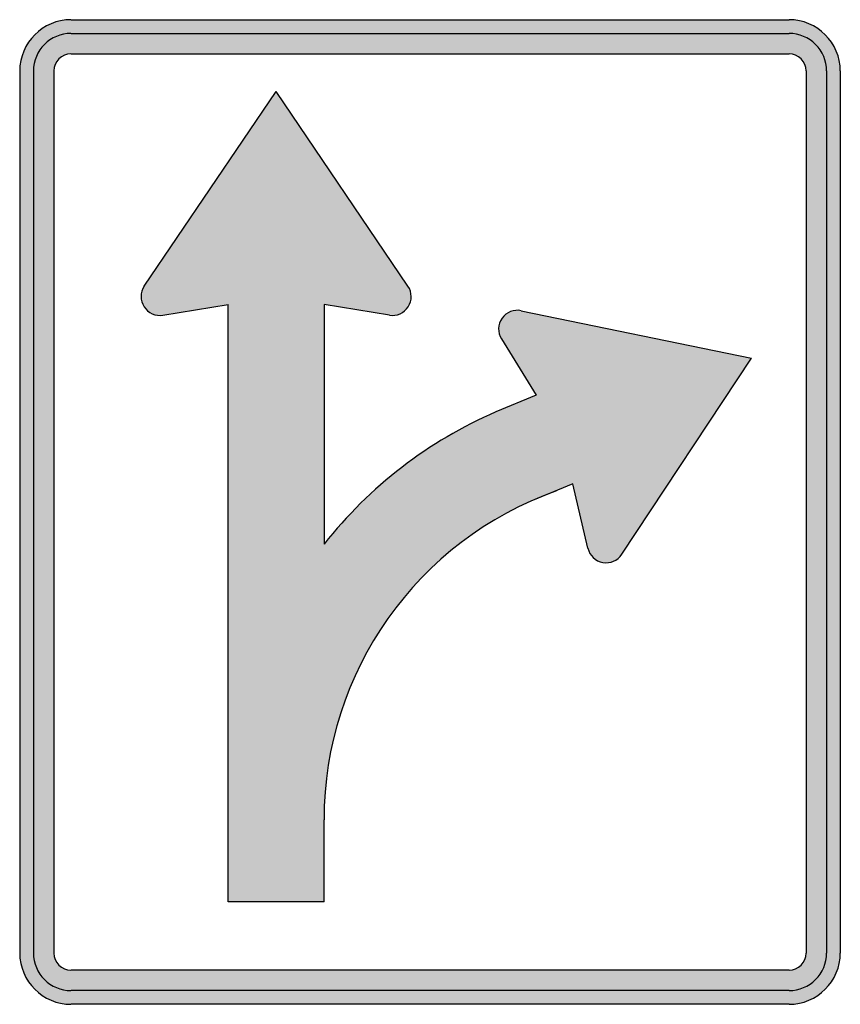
# Model space of a CAD drawing. Header units: inches. Extents: x -15 to 15, y -18 to 18.
import ezdxf

# ---------------------------------------------------------------- set-up
doc = ezdxf.new("R2010")
doc.units = ezdxf.units.IN
doc.header["$MEASUREMENT"] = 0

msp = doc.modelspace()

# ---------------------------------------------------------------- hatches: boundary and pattern name
h = msp.add_hatch(color=7)
h.paths.add_polyline_path([(13.122, -18), (-13.122, -18), (-13.38, -17.982), (-13.626, -17.934), (-13.854, -17.85), (-14.07, -17.742), (-14.268, -17.61), (-14.448, -17.448), (-14.61, -17.268), (-14.742, -17.07), (-14.85, -16.854), (-14.934, -16.626), (-14.982, -16.38), (-15, -16.128), (-15, 16.122), (-14.982, 16.38), (-14.934, 16.626), (-14.85, 16.854), (-14.742, 17.07), (-14.61, 17.268), (-14.448, 17.448), (-14.268, 17.61), (-14.07, 17.742), (-13.854, 17.85), (-13.626, 17.934), (-13.38, 17.982), (-13.122, 18), (13.122, 18), (13.38, 17.982), (13.626, 17.934), (13.854, 17.85), (14.07, 17.742), (14.268, 17.61), (14.448, 17.448), (14.61, 17.268), (14.742, 17.07), (14.85, 16.854), (14.934, 16.626), (14.982, 16.38), (15, 16.122), (15, -16.128), (14.982, -16.38), (14.934, -16.626), (14.85, -16.854), (14.742, -17.07), (14.61, -17.268), (14.448, -17.448), (14.268, -17.61), (14.07, -17.742), (13.854, -17.85), (13.626, -17.934), (13.38, -17.982), (13.122, -18)])
h.paths.add_polyline_path([(-13.746, 16.122), (-13.728, 16.29), (-13.662, 16.44), (-13.566, 16.566), (-13.44, 16.662), (-13.29, 16.728), (-13.122, 16.746), (13.122, 16.746), (13.29, 16.728), (13.44, 16.662), (13.566, 16.566), (13.662, 16.44), (13.728, 16.29), (13.746, 16.122), (13.746, -16.128), (13.728, -16.29), (13.662, -16.44), (13.566, -16.566), (13.44, -16.662), (13.29, -16.728), (13.122, -16.746), (-13.122, -16.746), (-13.29, -16.728), (-13.44, -16.662), (-13.566, -16.566), (-13.662, -16.44), (-13.728, -16.29), (-13.746, -16.128), (-13.746, 16.122)], flags=0)
msp.add_hatch(color=7).paths.add_polyline_path([(7.014, -1.548), (11.748, 5.622), (3.336, 7.362), (3.198, 7.374), (3.066, 7.362), (2.94, 7.326), (2.826, 7.266), (2.718, 7.182), (2.634, 7.08), (2.568, 6.966), (2.526, 6.84), (2.508, 6.708), (2.52, 6.576), (2.55, 6.45), (2.61, 6.324), (3.888, 4.266), (2.412, 3.66), (1.8, 3.378), (1.206, 3.078), (0.624, 2.748), (0.054, 2.4), (-0.498, 2.028), (-1.032, 1.632), (-1.548, 1.212), (-2.052, 0.774), (-2.538, 0.318), (-3, -0.162), (-3.45, -0.66), (-3.876, -1.176), (-3.876, 7.59), (-1.488, 7.194), (-1.35, 7.188), (-1.218, 7.206), (-1.092, 7.248), (-0.978, 7.314), (-0.882, 7.398), (-0.798, 7.506), (-0.732, 7.626), (-0.696, 7.752), (-0.69, 7.884), (-0.702, 8.016), (-0.744, 8.142), (-0.804, 8.262), (-5.622, 15.372), (-10.446, 8.262), (-10.506, 8.142), (-10.548, 8.016), (-10.56, 7.884), (-10.554, 7.752), (-10.518, 7.626), (-10.452, 7.506), (-10.368, 7.398), (-10.272, 7.314), (-10.152, 7.248), (-10.032, 7.206), (-9.9, 7.188), (-9.762, 7.194), (-7.374, 7.59), (-7.374, -14.25), (-3.876, -14.25), (-3.876, -11.25), (-3.858, -10.578), (-3.804, -9.912), (-3.72, -9.258), (-3.6, -8.61), (-3.45, -7.974), (-3.264, -7.344), (-3.048, -6.732), (-2.802, -6.132), (-2.532, -5.55), (-2.226, -4.98), (-1.896, -4.428), (-1.536, -3.888), (-1.152, -3.372), (-0.738, -2.88), (-0.306, -2.4), (0.156, -1.95), (0.642, -1.518), (1.146, -1.11), (1.674, -0.726), (2.226, -0.372), (2.796, -0.042), (3.384, 0.258), (3.996, 0.528), (4.62, 0.768), (5.22, 1.032), (5.772, -1.326), (5.814, -1.452), (5.88, -1.566), (5.97, -1.668), (6.072, -1.746), (6.192, -1.806), (6.318, -1.848), (6.456, -1.854), (6.588, -1.842), (6.714, -1.8), (6.828, -1.74), (6.93, -1.65), (7.014, -1.548)])

# ---------------------------------------------------------------- linework, layer by layer
at = {"color": 7}
for p, q in [((-13.124, 18), (13.125, 18)), ((-13.124, 17.5), (13.125, 17.5)), ((-13.124, 16.749), (13.125, 16.749)), ((-15, 16.125), (-15, -16.126)), ((-14.499, 16.125), (-14.499, -16.126)), ((-13.747, 16.125), (-13.747, -16.126)), ((13.749, 16.125), (13.749, -16.126)), ((14.5, 16.125), (14.5, -16.126)), ((15, 16.125), (15, -16.126)), ((-10.444, 8.261), (-5.624, 15.375)), ((-0.805, 8.261), (-5.624, 15.375)), ((-9.764, 7.197), (-7.375, 7.588)), ((-7.375, -14.25), (-7.375, 7.588)), ((-1.485, 7.197), (-3.875, 7.588)), ((-3.875, 7.588), (-3.875, -1.176)), ((3.336, 7.361), (11.75, 5.623)), ((2.612, 6.327), (3.886, 4.267)), ((7.013, -1.547), (11.75, 5.623)), ((3.886, 4.267), (2.41, 3.658)), ((5.222, 1.033), (3.746, 0.423)), ((5.77, -1.326), (5.222, 1.033)), ((-3.875, -14.25), (-3.875, -11.25)), ((-3.875, -14.25), (-7.375, -14.25)), ((13.125, -16.747), (-13.124, -16.747)), ((13.125, -17.499), (-13.124, -17.499)), ((13.125, -18), (-13.124, -18))]:
    msp.add_line(p, q, dxfattribs=at)
for points in [[(-13.125, 18), (-14.16, 18), (-15, 17.16), (-15, 16.125)], [(15, 16.125), (15, 17.16), (14.161, 18), (13.125, 18)], [(-13.125, 17.499), (-13.884, 17.499), (-14.499, 16.884), (-14.499, 16.125)], [(14.5, 16.125), (14.5, 16.884), (13.884, 17.499), (13.125, 17.499)], [(-13.125, 16.748), (-13.469, 16.748), (-13.748, 16.469), (-13.748, 16.125)], [(13.748, 16.125), (13.748, 16.469), (13.469, 16.748), (13.125, 16.748)], [(2.41, 3.659), (-0.052, 2.591), (-2.211, 0.93), (-3.875, -1.175)], [(4.621, 0.769), (-0.471, -1.033), (-3.875, -5.848), (-3.875, -11.25)], [(-15, -16.125), (-15, -17.16), (-14.16, -18), (-13.125, -18)], [(-14.499, -16.125), (-14.499, -16.884), (-13.884, -17.499), (-13.125, -17.499)], [(-13.748, -16.125), (-13.748, -16.469), (-13.469, -16.748), (-13.125, -16.748)], [(13.125, -18), (14.161, -18), (15, -17.16), (15, -16.125)], [(13.125, -17.499), (13.884, -17.499), (14.5, -16.884), (14.5, -16.125)], [(13.125, -16.748), (13.469, -16.748), (13.748, -16.469), (13.748, -16.125)]]:
    msp.add_open_spline(points, degree=3, dxfattribs=at)
for points in [[(-10.444, 8.26), (-10.598, 8.033), (-10.602, 7.736), (-10.454, 7.505), (-10.306, 7.273), (-10.034, 7.152), (-9.763, 7.196)], [(-1.486, 7.196), (-1.215, 7.152), (-0.944, 7.273), (-0.796, 7.505), (-0.648, 7.736), (-0.652, 8.033), (-0.806, 8.261)], [(3.335, 7.361), (3.066, 7.417), (2.79, 7.307), (2.633, 7.082), (2.475, 6.857), (2.467, 6.56), (2.612, 6.326)], [(5.771, -1.325), (5.833, -1.592), (6.049, -1.797), (6.319, -1.845), (6.589, -1.894), (6.863, -1.777), (7.014, -1.547)]]:
    msp.add_open_spline(points, degree=3, knots=[0, 0, 0, 0, 1, 1, 1, 2, 2, 2, 2], dxfattribs=at)

doc.saveas('drawing.dxf')
